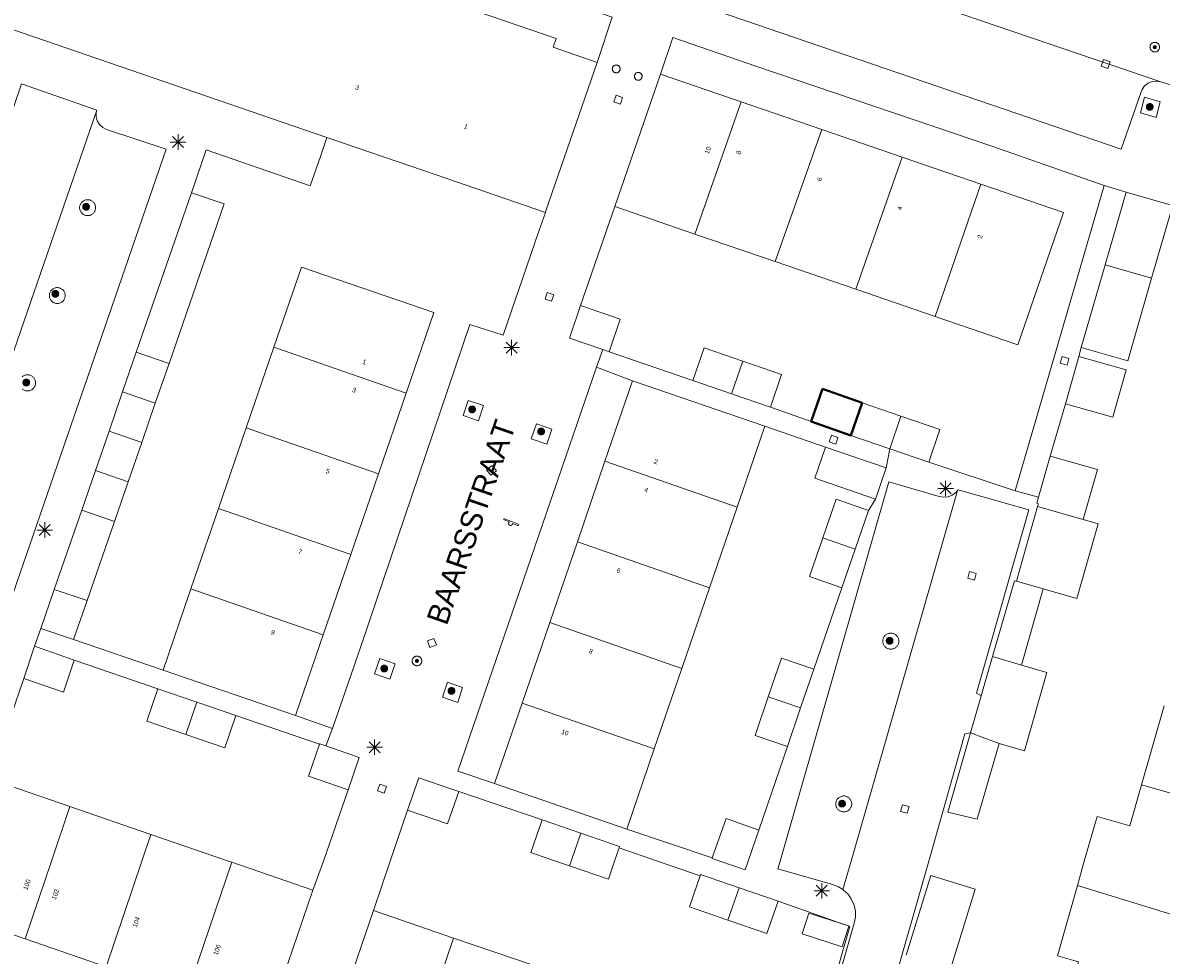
# Model space of a CAD drawing. Header units: metres. Extents: x 135779 to 137489, y 452643 to 455118.
# Tile 34 of 256: x 136392 to 136465, y 452994 to 453054. Entities that reach past the tile are written whole.
import ezdxf
from ezdxf.enums import TextEntityAlignment as Align

# ---------------------------------------------------------------- set-up
doc = ezdxf.new("R2010")
doc.units = ezdxf.units.M
for name, color, linetype, lineweight in [('KTop_GBI_Luifel', 40, 'Continuous', 40), ('KTop_NAR_Huisnummer (t)', 7, 'Continuous', 13), ('KTop_NAR_Huisnummer tijdelijk (t)', 7, 'Continuous', 13), ('KTop_OBW_Overig Plus', 1, 'Continuous', 13), ('KTop_ORL_Weg_Straatnaam (t)', 7, 'Continuous', 13), ('KTop_PAL_Afsluitpaal', 222, 'Continuous', 13), ('KTop_PAL_Lichtmast', 40, 'Continuous', 13), ('KTop_PND_Grondvlaksituatie van BAG-pand [tachy]', 1, 'Continuous', 13), ('KTop_PND_Pandscheiding', 40, 'Continuous', 13), ('KTop_PUT_Inspectie- of rioolput', 15, 'Continuous', 13), ('KTop_PUT_Kolk', 15, 'Continuous', 13), ('KTop_STM_Speelvoorziening', 40, 'Continuous', 13), ('KTop_VGO_Boom', 92, 'Continuous', 13), ('KTop_WGD_Parkeervlak', 251, 'Continuous', 13), ('KTop_WGD_Rijbaan_Lokale weg', 251, 'Continuous', 13), ('KTop_WGD_Voetpad', 251, 'Continuous', 13), ('KTop_WGD_Voetpad_achterpad', 251, 'Continuous', 13)]:
    doc.layers.add(name, color=color, linetype=linetype, lineweight=lineweight)
doc.styles.add('Style-ROVU', font='ROVU.shx')
doc.styles.add('Style-ROVUCURSIEF', font='ROVUCURSIEF.shx')

# ---------------------------------------------------------------- blocks, each defined once
blk = doc.blocks.new('PAL_Lichtmast')
at = {"layer": 'KTop_PAL_Lichtmast'}
for p, q in [((-0.354, -0.354), (0.354, 0.354)), ((0.354, -0.354), (-0.354, 0.354)), ((0, -0.5), (0, 0.5)), ((-0.5, 0), (0.5, 0))]:
    blk.add_line(p, q, dxfattribs=at)
blk = doc.blocks.new('PAL_Afsluitpaal')
at = {"layer": 'KTop_PAL_Afsluitpaal', "flags": 128}
blk.add_lwpolyline([(0.25, 0), (0.249, 0.026), (0.245, 0.052), (0.238, 0.077), (0.228, 0.102), (0.217, 0.125), (0.202, 0.147), (0.186, 0.167), (0.167, 0.186), (0.147, 0.202), (0.125, 0.217), (0.102, 0.228), (0.077, 0.238), (0.052, 0.245), (0.026, 0.249), (0, 0.25), (-0.026, 0.249), (-0.052, 0.245), (-0.077, 0.238), (-0.102, 0.228), (-0.125, 0.217), (-0.147, 0.202), (-0.167, 0.186), (-0.186, 0.167), (-0.202, 0.147), (-0.217, 0.125), (-0.228, 0.102), (-0.238, 0.077), (-0.245, 0.052), (-0.249, 0.026), (-0.25, 0), (-0.249, -0.026), (-0.245, -0.052), (-0.238, -0.077), (-0.228, -0.102), (-0.217, -0.125), (-0.202, -0.147), (-0.186, -0.167), (-0.167, -0.186), (-0.147, -0.202), (-0.125, -0.217), (-0.102, -0.228), (-0.077, -0.238), (-0.052, -0.245), (-0.026, -0.249), (0, -0.25), (0.026, -0.249), (0.052, -0.245), (0.077, -0.238), (0.102, -0.228), (0.125, -0.217), (0.147, -0.202), (0.167, -0.186), (0.186, -0.167), (0.202, -0.147), (0.217, -0.125), (0.228, -0.102), (0.238, -0.077), (0.245, -0.052), (0.249, -0.026), (0.25, 0)], dxfattribs=at)
blk = doc.blocks.new('PUT_Inspectie-_of_rioolput')
at = {"layer": 'KTop_PUT_Inspectie- of rioolput', "flags": 128}
for points in [[(0.31, 0), (0.308, 0.032), (0.303, 0.064), (0.294, 0.095), (0.283, 0.126), (0.268, 0.155), (0.25, 0.182), (0.23, 0.207), (0.207, 0.23), (0.182, 0.25), (0.154, 0.268), (0.126, 0.283), (0.095, 0.294), (0.064, 0.303), (0.032, 0.308), (0, 0.309), (-0.032, 0.308), (-0.064, 0.303), (-0.096, 0.294), (-0.126, 0.283), (-0.155, 0.268), (-0.182, 0.25), (-0.207, 0.23), (-0.23, 0.207), (-0.25, 0.182), (-0.268, 0.154), (-0.283, 0.126), (-0.294, 0.095), (-0.303, 0.064), (-0.308, 0.032), (-0.309, 0), (-0.308, -0.032), (-0.303, -0.064), (-0.294, -0.096), (-0.283, -0.126), (-0.268, -0.155), (-0.25, -0.182), (-0.23, -0.207), (-0.207, -0.23), (-0.182, -0.25), (-0.155, -0.268), (-0.126, -0.283), (-0.096, -0.294), (-0.064, -0.303), (-0.032, -0.308), (0, -0.309), (0.032, -0.308), (0.064, -0.303), (0.095, -0.294), (0.126, -0.283), (0.155, -0.268), (0.182, -0.25), (0.207, -0.23), (0.23, -0.207), (0.25, -0.182), (0.268, -0.155), (0.283, -0.126), (0.294, -0.096), (0.303, -0.064), (0.308, -0.032), (0.31, 0)], [(0.095, 0), (0.094, 0.009), (0.092, 0.019), (0.09, 0.029), (0.086, 0.038), (0.082, 0.047), (0.076, 0.055), (0.07, 0.063), (0.063, 0.07), (0.055, 0.076), (0.047, 0.082), (0.038, 0.086), (0.029, 0.09), (0.019, 0.092), (0.009, 0.094), (0, 0.094), (-0.01, 0.094), (-0.02, 0.092), (-0.029, 0.09), (-0.039, 0.086), (-0.048, 0.082), (-0.056, 0.076), (-0.064, 0.07), (-0.071, 0.063), (-0.077, 0.055), (-0.082, 0.047), (-0.087, 0.038), (-0.09, 0.029), (-0.093, 0.019), (-0.094, 0.009), (-0.095, 0), (-0.094, -0.01), (-0.093, -0.02), (-0.09, -0.029), (-0.087, -0.039), (-0.082, -0.048), (-0.077, -0.056), (-0.071, -0.064), (-0.064, -0.071), (-0.056, -0.077), (-0.047, -0.082), (-0.039, -0.087), (-0.029, -0.09), (-0.02, -0.093), (-0.01, -0.094), (0, -0.095), (0.009, -0.094), (0.019, -0.093), (0.029, -0.09), (0.038, -0.087), (0.047, -0.082), (0.055, -0.077), (0.063, -0.071), (0.07, -0.064), (0.076, -0.056), (0.082, -0.047), (0.086, -0.039), (0.09, -0.029), (0.092, -0.02), (0.094, -0.01), (0.095, 0)], [(0.035, 0), (0.034, 0.003), (0.034, 0.007), (0.033, 0.01), (0.031, 0.014), (0.03, 0.017), (0.028, 0.02), (0.026, 0.023), (0.023, 0.026), (0.02, 0.028), (0.017, 0.03), (0.014, 0.031), (0.01, 0.033), (0.007, 0.034), (0.003, 0.034), (0, 0.034), (-0.004, 0.034), (-0.007, 0.034), (-0.011, 0.033), (-0.014, 0.031), (-0.018, 0.03), (-0.021, 0.028), (-0.023, 0.026), (-0.026, 0.023), (-0.028, 0.02), (-0.03, 0.017), (-0.032, 0.014), (-0.033, 0.01), (-0.034, 0.007), (-0.035, 0.003), (-0.035, 0), (-0.035, -0.004), (-0.034, -0.007), (-0.033, -0.011), (-0.032, -0.014), (-0.03, -0.018), (-0.028, -0.021), (-0.026, -0.023), (-0.023, -0.026), (-0.021, -0.028), (-0.017, -0.03), (-0.014, -0.032), (-0.011, -0.033), (-0.007, -0.034), (-0.004, -0.035), (0, -0.035), (0.003, -0.035), (0.007, -0.034), (0.01, -0.033), (0.014, -0.032), (0.017, -0.03), (0.02, -0.028), (0.023, -0.026), (0.026, -0.023), (0.028, -0.021), (0.03, -0.017), (0.031, -0.014), (0.033, -0.011), (0.034, -0.007), (0.034, -0.004), (0.035, 0)], [(0.01, 0.02), (0.007, 0.02), (0.005, 0.021), (0.003, 0.022), (0.001, 0.022), (-0.001, 0.022), (-0.004, 0.022), (-0.006, 0.021), (-0.008, 0.02), (-0.01, 0.019), (-0.012, 0.018), (-0.014, 0.017), (-0.016, 0.015), (-0.017, 0.013), (-0.019, 0.012), (-0.02, 0.009), (-0.021, 0.007), (-0.022, 0.005), (-0.022, 0.003), (-0.022, 0.001), (-0.022, -0.001), (-0.022, -0.004), (-0.022, -0.006), (-0.021, -0.008), (-0.02, -0.01), (-0.019, -0.012), (-0.017, -0.014), (-0.016, -0.016), (-0.014, -0.017), (-0.012, -0.019), (-0.01, -0.02), (-0.008, -0.021), (-0.006, -0.022), (-0.003, -0.022), (-0.001, -0.022), (0.001, -0.022), (0.003, -0.022), (0.005, -0.022), (0.008, -0.021), (0.01, -0.02), (0.012, -0.019), (0.014, -0.017), (0.015, -0.016), (0.017, -0.014), (0.018, -0.012), (0.02, -0.01), (0.02, -0.008), (0.021, -0.006), (0.022, -0.003), (0.022, -0.001), (0.022, 0.001), (0.022, 0.003), (0.021, 0.005), (0.02, 0.008), (0.019, 0.01), (0.018, 0.012), (0.017, 0.014), (0.015, 0.015), (0.013, 0.017), (0.012, 0.018), (0.01, 0.02)]]:
    blk.add_lwpolyline(points, dxfattribs=at)
blk = doc.blocks.new('PUT_Kolk')
at = {"layer": 'KTop_PUT_Kolk', "flags": 128}
blk.add_lwpolyline([(0.225, -0.225), (0.225, 0.225), (-0.225, 0.225), (-0.225, -0.225), (0.225, -0.225)], dxfattribs=at)
blk = doc.blocks.new('STM_Speelvoorziening')
at = {"layer": 'KTop_STM_Speelvoorziening'}
for p, q in [((-0.456, 0.218), (-0.455, 0.222)), ((-0.456, 0.214), (-0.456, 0.218)), ((-0.456, 0.21), (-0.456, 0.214)), ((-0.455, 0.206), (-0.456, 0.21)), ((-0.455, 0.222), (-0.454, 0.226)), ((-0.454, 0.202), (-0.455, 0.206)), ((-0.454, 0.226), (-0.453, 0.23)), ((-0.453, 0.198), (-0.454, 0.202)), ((-0.453, 0.23), (-0.451, 0.234)), ((-0.451, 0.194), (-0.453, 0.198)), ((-0.451, 0.234), (-0.449, 0.237)), ((-0.449, 0.19), (-0.451, 0.194)), ((-0.449, 0.237), (-0.446, 0.24)), ((-0.446, 0.187), (-0.449, 0.19)), ((-0.446, 0.24), (-0.443, 0.243)), ((-0.443, 0.184), (-0.446, 0.187)), ((-0.443, 0.243), (-0.44, 0.246)), ((-0.44, 0.182), (-0.443, 0.184)), ((-0.44, 0.246), (-0.436, 0.248)), ((-0.436, 0.179), (-0.44, 0.182)), ((-0.436, 0.248), (-0.433, 0.25)), ((-0.433, 0.178), (-0.436, 0.179)), ((-0.433, 0.25), (-0.429, 0.251)), ((-0.109, 0.044), (-0.433, 0.178)), ((-0.429, 0.251), (-0.425, 0.253)), ((-0.425, 0.253), (-0.421, 0.253)), ((-0.421, 0.253), (-0.417, 0.253)), ((-0.417, 0.253), (-0.412, 0.253)), ((-0.412, 0.253), (-0.408, 0.253)), ((-0.408, 0.253), (-0.404, 0.251)), ((-0.404, 0.251), (-0.402, 0.251)), ((-0.402, 0.251), (0.031, 0.072)), ((-0.14, -0.007), (-0.135, 0.006)), ((-0.135, 0.006), (-0.129, 0.018)), ((-0.129, 0.018), (-0.122, 0.029)), ((-0.122, 0.029), (-0.114, 0.04)), ((-0.114, 0.04), (-0.109, 0.044)), ((0.031, 0.072), (0.464, -0.106)), ((-0.146, -0.033), (-0.144, -0.02)), ((-0.146, -0.047), (-0.146, -0.033)), ((-0.146, -0.06), (-0.146, -0.047)), ((-0.144, -0.073), (-0.146, -0.06)), ((-0.144, -0.02), (-0.14, -0.007)), ((-0.14, -0.086), (-0.144, -0.073)), ((-0.135, -0.099), (-0.14, -0.086)), ((-0.129, -0.111), (-0.135, -0.099)), ((-0.122, -0.122), (-0.129, -0.111)), ((-0.114, -0.133), (-0.122, -0.122)), ((-0.104, -0.143), (-0.114, -0.133)), ((-0.093, -0.151), (-0.104, -0.143)), ((-0.082, -0.158), (-0.093, -0.151)), ((-0.07, -0.164), (-0.082, -0.158)), ((-0.057, -0.169), (-0.07, -0.164)), ((-0.044, -0.172), (-0.057, -0.169)), ((-0.031, -0.174), (-0.044, -0.172)), ((-0.017, -0.175), (-0.031, -0.174)), ((-0.004, -0.174), (-0.017, -0.175)), ((0.009, -0.172), (-0.004, -0.174)), ((0.022, -0.169), (0.009, -0.172)), ((0.035, -0.164), (0.022, -0.169)), ((0.047, -0.158), (0.035, -0.164)), ((0.058, -0.151), (0.047, -0.158)), ((0.069, -0.143), (0.058, -0.151)), ((0.078, -0.133), (0.069, -0.143)), ((0.086, -0.122), (0.078, -0.133)), ((0.094, -0.111), (0.086, -0.122)), ((0.1, -0.099), (0.094, -0.111)), ((0.105, -0.086), (0.1, -0.099)), ((0.108, -0.073), (0.105, -0.086)), ((0.11, -0.06), (0.108, -0.073)), ((0.112, -0.046), (0.11, -0.06)), ((0.434, -0.179), (0.112, -0.046)), ((0.439, -0.18), (0.434, -0.179)), ((0.443, -0.181), (0.439, -0.18)), ((0.447, -0.181), (0.443, -0.181)), ((0.451, -0.181), (0.447, -0.181)), ((0.455, -0.18), (0.451, -0.181)), ((0.459, -0.179), (0.455, -0.18)), ((0.463, -0.178), (0.459, -0.179)), ((0.467, -0.176), (0.463, -0.178)), ((0.464, -0.106), (0.467, -0.107)), ((0.467, -0.107), (0.47, -0.11)), ((0.47, -0.174), (0.467, -0.176)), ((0.47, -0.11), (0.474, -0.112)), ((0.474, -0.171), (0.47, -0.174)), ((0.474, -0.112), (0.477, -0.115)), ((0.477, -0.168), (0.474, -0.171)), ((0.477, -0.115), (0.479, -0.118)), ((0.479, -0.165), (0.477, -0.168)), ((0.479, -0.118), (0.481, -0.122)), ((0.481, -0.161), (0.479, -0.165)), ((0.481, -0.122), (0.483, -0.125)), ((0.483, -0.158), (0.481, -0.161)), ((0.483, -0.125), (0.485, -0.129)), ((0.485, -0.154), (0.483, -0.158)), ((0.485, -0.129), (0.486, -0.133)), ((0.486, -0.15), (0.485, -0.154)), ((0.486, -0.133), (0.486, -0.138)), ((0.486, -0.138), (0.487, -0.142)), ((0.487, -0.142), (0.486, -0.146)), ((0.486, -0.146), (0.486, -0.15))]:
    blk.add_line(p, q, dxfattribs=at)
blk = doc.blocks.new('VGO_Boom')
at = {"layer": 'KTop_VGO_Boom', "flags": 128}
for points in [[(0.215, 0), (0.214, 0.022), (0.21, 0.045), (0.204, 0.066), (0.196, 0.087), (0.186, 0.108), (0.174, 0.126), (0.16, 0.144), (0.144, 0.16), (0.126, 0.174), (0.107, 0.186), (0.087, 0.196), (0.066, 0.204), (0.045, 0.21), (0.022, 0.214), (-0.001, 0.215), (-0.023, 0.214), (-0.045, 0.21), (-0.067, 0.204), (-0.088, 0.196), (-0.108, 0.186), (-0.127, 0.174), (-0.144, 0.16), (-0.16, 0.144), (-0.174, 0.126), (-0.187, 0.107), (-0.197, 0.087), (-0.205, 0.066), (-0.211, 0.045), (-0.214, 0.022), (-0.215, -0.001), (-0.214, -0.023), (-0.211, -0.045), (-0.205, -0.067), (-0.197, -0.088), (-0.187, -0.108), (-0.174, -0.127), (-0.16, -0.144), (-0.144, -0.16), (-0.127, -0.174), (-0.108, -0.187), (-0.088, -0.197), (-0.067, -0.205), (-0.045, -0.211), (-0.023, -0.214), (0, -0.215), (0.022, -0.214), (0.045, -0.211), (0.066, -0.205), (0.087, -0.197), (0.108, -0.187), (0.126, -0.174), (0.144, -0.16), (0.16, -0.144), (0.174, -0.127), (0.186, -0.108), (0.196, -0.088), (0.204, -0.067), (0.21, -0.045), (0.214, -0.023), (0.215, -0.001)], [(0.155, 0), (0.154, 0.016), (0.152, 0.032), (0.147, 0.048), (0.142, 0.063), (0.134, 0.078), (0.125, 0.091), (0.115, 0.104), (0.104, 0.115), (0.091, 0.125), (0.077, 0.134), (0.063, 0.142), (0.048, 0.147), (0.032, 0.152), (0.016, 0.154), (-0.001, 0.155), (-0.017, 0.154), (-0.033, 0.152), (-0.048, 0.147), (-0.064, 0.142), (-0.078, 0.134), (-0.092, 0.125), (-0.104, 0.115), (-0.116, 0.104), (-0.126, 0.091), (-0.135, 0.077), (-0.142, 0.063), (-0.148, 0.048), (-0.152, 0.032), (-0.155, 0.016), (-0.155, -0.001), (-0.155, -0.017), (-0.152, -0.033), (-0.148, -0.048), (-0.142, -0.064), (-0.135, -0.078), (-0.126, -0.092), (-0.116, -0.104), (-0.104, -0.116), (-0.092, -0.126), (-0.078, -0.135), (-0.064, -0.142), (-0.048, -0.148), (-0.033, -0.152), (-0.017, -0.155), (0, -0.155), (0.016, -0.155), (0.032, -0.152), (0.048, -0.148), (0.063, -0.142), (0.078, -0.135), (0.091, -0.126), (0.104, -0.116), (0.115, -0.104), (0.125, -0.092), (0.134, -0.078), (0.142, -0.064), (0.147, -0.048), (0.152, -0.033), (0.154, -0.017), (0.155, -0.001)], [(0.095, 0), (0.094, 0.01), (0.093, 0.02), (0.09, 0.029), (0.087, 0.039), (0.082, 0.048), (0.077, 0.056), (0.071, 0.064), (0.064, 0.071), (0.056, 0.077), (0.047, 0.082), (0.039, 0.087), (0.029, 0.09), (0.02, 0.093), (0.01, 0.094), (-0.001, 0.095), (-0.01, 0.094), (-0.02, 0.093), (-0.03, 0.09), (-0.039, 0.087), (-0.048, 0.082), (-0.056, 0.077), (-0.064, 0.071), (-0.071, 0.064), (-0.077, 0.056), (-0.083, 0.047), (-0.087, 0.039), (-0.091, 0.029), (-0.093, 0.02), (-0.095, 0.01), (-0.095, -0.001), (-0.095, -0.01), (-0.093, -0.02), (-0.091, -0.03), (-0.087, -0.039), (-0.083, -0.048), (-0.077, -0.056), (-0.071, -0.064), (-0.064, -0.071), (-0.056, -0.077), (-0.048, -0.083), (-0.039, -0.087), (-0.03, -0.091), (-0.02, -0.093), (-0.01, -0.095), (0, -0.095), (0.01, -0.095), (0.02, -0.093), (0.029, -0.091), (0.039, -0.087), (0.048, -0.083), (0.056, -0.077), (0.064, -0.071), (0.071, -0.064), (0.077, -0.056), (0.082, -0.048), (0.087, -0.039), (0.09, -0.03), (0.093, -0.02), (0.094, -0.01), (0.095, -0.001)], [(0.035, 0), (0.035, 0.004), (0.034, 0.007), (0.033, 0.011), (0.032, 0.014), (0.03, 0.018), (0.028, 0.021), (0.026, 0.023), (0.023, 0.026), (0.021, 0.028), (0.017, 0.03), (0.014, 0.032), (0.011, 0.033), (0.007, 0.034), (0.004, 0.035), (-0.001, 0.035), (-0.004, 0.035), (-0.008, 0.034), (-0.011, 0.033), (-0.015, 0.032), (-0.018, 0.03), (-0.021, 0.028), (-0.024, 0.026), (-0.027, 0.023), (-0.029, 0.021), (-0.031, 0.017), (-0.032, 0.014), (-0.034, 0.011), (-0.035, 0.007), (-0.035, 0.004), (-0.035, -0.001), (-0.035, -0.004), (-0.035, -0.008), (-0.034, -0.011), (-0.032, -0.015), (-0.031, -0.018), (-0.029, -0.021), (-0.027, -0.024), (-0.024, -0.027), (-0.021, -0.029), (-0.018, -0.031), (-0.015, -0.032), (-0.011, -0.034), (-0.008, -0.035), (-0.004, -0.035), (0, -0.035), (0.004, -0.035), (0.007, -0.035), (0.011, -0.034), (0.014, -0.032), (0.018, -0.031), (0.021, -0.029), (0.023, -0.027), (0.026, -0.024), (0.028, -0.021), (0.03, -0.018), (0.032, -0.015), (0.033, -0.011), (0.034, -0.008), (0.035, -0.004), (0.035, 0)]]:
    blk.add_lwpolyline(points, dxfattribs=at)

msp = doc.modelspace()

# ---------------------------------------------------------------- linework, layer by layer
at = {"layer": 'KTop_GBI_Luifel', "flags": 128}
msp.add_lwpolyline([(136443.418, 453030.435), (136442.681, 453028.34), (136445.251, 453027.436), (136445.971, 453029.551), (136443.418, 453030.435)], dxfattribs=at)
at = {"layer": 'KTop_OBW_Overig Plus', "flags": 128}
for points in [[(136461.64, 453038.442), (136460.098, 453033.102)], [(136460.098, 453033.102), (136463.086, 453032.239), (136464.628, 453037.579)], [(136459.071, 453029.471), (136462.122, 453028.611), (136462.982, 453031.661), (136459.931, 453032.521)], [(136459.931, 453032.521), (136459.071, 453029.471)], [(136443.619, 453026.694), (136442.924, 453024.678), (136446.831, 453023.329)], [(136447.517, 453025.35), (136443.619, 453026.694)], [(136446.831, 453023.329), (136447.517, 453025.35)], [(136444.907, 452995.887), (136442.537, 452996.652), (136442.103, 452995.308), (136444.68, 452994.476), (136445.108, 452995.806)], [(136445.108, 452995.806), (136445.113, 452995.82), (136444.907, 452995.887)]]:
    msp.add_lwpolyline(points, dxfattribs=at)
at = {"layer": 'KTop_PND_Grondvlaksituatie van BAG-pand [tachy]', "flags": 128}
for points in [[(136428.891, 453051.491), (136426.061, 453052.461), (136426.251, 453053.021), (136422.109, 453054.441), (136419.404, 453055.368), (136417.821, 453055.911), (136417.621, 453055.341), (136415.109, 453056.201), (136415.021, 453056.231)], [(136381.266, 453037.276), (136383.551, 453043.931), (136384.821, 453043.491), (136384.981, 453043.971), (136387.021, 453043.281), (136387.731, 453045.351), (136385.691, 453046.051), (136387.261, 453050.661), (136386.001, 453051.091), (136386.565, 453052.729), (136387.342, 453054.95), (136391.843, 453053.401), (136411.477, 453046.656)], [(136425.564, 453041.82), (136425.596, 453041.923), (136428.891, 453051.491)], [(136432.981, 453050.721), (136430.041, 453042.191)], [(136438.173, 453048.941), (136432.981, 453050.721)], [(136443.365, 453047.161), (136438.173, 453048.941)], [(136448.557, 453045.381), (136443.365, 453047.161)], [(136411.477, 453046.656), (136411.729, 453046.569), (136418.528, 453044.235), (136425.564, 453041.82)], [(136453.611, 453043.648), (136448.557, 453045.381)], [(136450.68, 453035.111), (136456.011, 453033.281), (136458.941, 453041.821), (136453.611, 453043.648)], [(136402.741, 453043.091), (136399.193, 453032.816)], [(136401.303, 453032.086), (136404.851, 453042.361), (136402.741, 453043.091)], [(136462.991, 453043.121), (136461.64, 453038.442)], [(136465.979, 453042.258), (136462.991, 453043.121)], [(136430.041, 453042.191), (136435.185, 453040.426)], [(136464.628, 453037.579), (136465.927, 453042.079)], [(136435.185, 453040.426), (136440.377, 453038.645)], [(136416.589, 453030.165), (136418.371, 453035.361), (136409.831, 453038.291), (136408.061, 453033.13)], [(136440.377, 453038.645), (136445.568, 453036.864)], [(136461.64, 453038.442), (136464.628, 453037.579)], [(136445.568, 453036.864), (136450.68, 453035.111)], [(136427.831, 453035.811), (136427.111, 453033.711), (136429.257, 453032.97)], [(136429.661, 453032.831), (136430.381, 453034.931), (136427.831, 453035.811)], [(136408.061, 453033.13), (136406.279, 453027.934)], [(136438.281, 453032.221), (136435.781, 453033.081), (136435.051, 453030.981)], [(136399.193, 453032.816), (136398.309, 453030.255)], [(136429.257, 453032.97), (136429.661, 453032.831)], [(136400.419, 453029.525), (136401.303, 453032.086)], [(136440.061, 453029.261), (136440.781, 453031.361), (136438.281, 453032.221)], [(136431.176, 453030.966), (136429.399, 453025.783)], [(136439.711, 453028.041), (136431.176, 453030.966)], [(136435.051, 453030.981), (136437.558, 453030.12)], [(136398.309, 453030.255), (136397.434, 453027.721)], [(136414.807, 453024.969), (136416.589, 453030.165)], [(136437.558, 453030.12), (136440.061, 453029.261)], [(136399.544, 453026.992), (136400.419, 453029.525)], [(136448.476, 453028.691), (136445.971, 453029.551), (136445.251, 453027.436)], [(136450.261, 453025.721), (136450.981, 453027.831), (136448.476, 453028.691)], [(136406.279, 453027.934), (136404.497, 453022.738)], [(136437.921, 453022.82), (136439.711, 453028.041)], [(136397.434, 453027.721), (136396.556, 453025.178)], [(136445.251, 453027.436), (136447.752, 453026.58)], [(136398.666, 453024.449), (136399.544, 453026.992)], [(136447.752, 453026.58), (136450.261, 453025.721)], [(136429.399, 453025.783), (136427.617, 453020.585)], [(136458.091, 453026.111), (136457.335, 453023.47)], [(136460.215, 453022.012), (136461.139, 453025.239), (136458.091, 453026.111)], [(136396.556, 453025.178), (136395.675, 453022.626)], [(136413.025, 453019.773), (136414.807, 453024.969)], [(136397.784, 453021.896), (136398.666, 453024.449)], [(136436.139, 453017.622), (136437.921, 453022.82)], [(136446.391, 453022.611), (136444.301, 453023.331), (136444.133, 453022.845), (136443.441, 453020.836)], [(136457.282, 453022.856), (136455.911, 453018.041)], [(136457.335, 453023.47), (136457.221, 453023.071), (136457.334, 453023.039), (136457.282, 453022.856)], [(136395.675, 453022.626), (136393.909, 453017.514)], [(136404.497, 453022.738), (136402.715, 453017.542)], [(136445.528, 453020.117), (136446.391, 453022.611)], [(136396.021, 453016.79), (136397.784, 453021.896)], [(136457.645, 453017.545), (136459.8, 453016.93), (136461.176, 453021.737), (136460.215, 453022.012)], [(136427.617, 453020.585), (136425.835, 453015.387)], [(136443.441, 453020.836), (136442.581, 453018.341), (136444.665, 453017.623)], [(136444.665, 453017.623), (136445.528, 453020.117)], [(136411.243, 453014.577), (136413.025, 453019.773)], [(136434.357, 453012.424), (136436.139, 453017.622)], [(136455.911, 453018.041), (136455.787, 453018.076), (136454.381, 453013.194)], [(136393.909, 453017.514), (136393.041, 453015.001)], [(136402.715, 453017.542), (136400.921, 453012.311)], [(136456.237, 453012.624), (136457.645, 453017.545)], [(136395.153, 453014.277), (136396.021, 453016.79)], [(136393.041, 453015.001), (136395.153, 453014.277)], [(136425.835, 453015.387), (136424.053, 453010.189)], [(136409.461, 453009.381), (136411.243, 453014.577)], [(136392.641, 453013.851), (136391.941, 453011.761)], [(136395.185, 453012.953), (136392.641, 453013.851)], [(136391.941, 453011.761), (136394.491, 453010.881), (136395.185, 453012.953)], [(136442.861, 453012.381), (136440.771, 453013.091), (136439.921, 453010.596)], [(136454.381, 453013.194), (136453.651, 453010.661)], [(136454.795, 453007.586), (136456.439, 453007.116), (136457.88, 453012.154), (136456.237, 453012.624)], [(136400.921, 453012.311), (136409.461, 453009.381)], [(136432.575, 453007.226), (136434.357, 453012.424)], [(136442.01, 453009.884), (136442.861, 453012.381)], [(136400.591, 453011.108), (136399.881, 453009.021), (136402.386, 453008.161)], [(136403.102, 453010.248), (136400.591, 453011.108)], [(136439.921, 453010.596), (136439.071, 453008.101), (136441.161, 453007.391)], [(136453.651, 453010.661), (136452.96, 453008.261)], [(136405.61, 453009.389), (136403.102, 453010.248)], [(136424.053, 453010.189), (136422.271, 453004.991)], [(136441.161, 453007.391), (136442.01, 453009.884)], [(136465.428, 453010), (136463.982, 453004.921)], [(136402.386, 453008.161), (136404.891, 453007.301), (136405.61, 453009.389)], [(136452.96, 453008.261), (136451.491, 453003.161), (136453.395, 453002.692), (136454.795, 453007.586)], [(136411.001, 453007.541), (136410.301, 453005.481), (136412.851, 453004.601)], [(136411.408, 453007.424), (136411.011, 453007.561), (136411.001, 453007.541)], [(136412.851, 453004.601), (136413.561, 453006.681), (136411.408, 453007.424)], [(136430.801, 453002.051), (136432.575, 453007.226)], [(136394.914, 453003.509), (136389.721, 453005.291)], [(136419.97, 453004.488), (136419.474, 453004.657), (136417.411, 453005.361), (136416.681, 453003.281)], [(136416.681, 453003.281), (136419.241, 453002.411), (136419.97, 453004.488)], [(136422.271, 453004.991), (136430.801, 453002.051)], [(136463.982, 453004.921), (136463.228, 453002.274), (136461.112, 453002.877), (136460.292, 453000), (136459.842, 452998.422)], [(136400.129, 453001.719), (136394.914, 453003.509)], [(136425.341, 453002.651), (136424.611, 453000.551), (136426.216, 453000), (136427.111, 452999.693)], [(136427.836, 453001.791), (136425.341, 453002.651)], [(136439.321, 453002.001), (136437.201, 453002.741), (136436.31, 453000.198)], [(136405.344, 452999.929), (136405.137, 453000), (136400.129, 453001.719)], [(136430.314, 453000.853), (136430.331, 453000.931), (136427.836, 453001.791)], [(136436.31, 453000.198), (136436.301, 453000.171), (136436.791, 453000), (136438.43, 452999.428), (136438.628, 453000), (136439.321, 453002.001)], [(136427.111, 452999.693), (136429.621, 452998.831), (136430.022, 453000), (136430.314, 453000.853)], [(136410.581, 452998.131), (136405.344, 452999.929)], [(136435.535, 452999.056), (136434.841, 452997.041), (136437.32, 452996.186)], [(136438.036, 452998.278), (136435.561, 452999.131), (136435.535, 452999.056)], [(136451.65, 452992.975), (136453.25, 452998.195), (136450.391, 452999.071), (136448.813, 452993.923)], [(136407.665, 452989.613), (136410.581, 452998.131)], [(136440.551, 452997.411), (136438.036, 452998.278)], [(136459.842, 452998.422), (136458.552, 452993.893), (136459.916, 452993.5), (136459.08, 452990.572)], [(136437.32, 452996.186), (136439.831, 452995.321), (136440.551, 452997.411)], [(136386.88, 452996.747), (136392.026, 452994.981)], [(136414.481, 452996.811), (136411.561, 452988.291), (136411.594, 452988.28)], [(136419.643, 452995.039), (136414.481, 452996.811)], [(136392.026, 452994.981), (136397.241, 452993.191)], [(136424.838, 452993.26), (136419.643, 452995.039)]]:
    msp.add_lwpolyline(points, dxfattribs=at)
at = {"layer": 'KTop_PND_Pandscheiding', "flags": 128}
for points in [[(136438.173, 453048.941), (136435.185, 453040.426)], [(136443.365, 453047.161), (136440.377, 453038.645)], [(136445.568, 453036.864), (136448.557, 453045.381)], [(136453.611, 453043.648), (136450.68, 453035.111)], [(136408.061, 453033.13), (136416.589, 453030.165)], [(136399.193, 453032.816), (136401.303, 453032.086)], [(136438.281, 453032.221), (136437.558, 453030.12)], [(136400.419, 453029.525), (136398.309, 453030.255)], [(136447.752, 453026.58), (136448.476, 453028.691)], [(136414.807, 453024.969), (136406.279, 453027.934)], [(136397.434, 453027.721), (136399.544, 453026.992)], [(136429.399, 453025.783), (136437.921, 453022.82)], [(136398.666, 453024.449), (136396.556, 453025.178)], [(136457.282, 453022.856), (136460.215, 453022.012)], [(136395.675, 453022.626), (136397.784, 453021.896)], [(136413.025, 453019.773), (136404.497, 453022.738)], [(136436.139, 453017.622), (136427.617, 453020.585)], [(136445.528, 453020.117), (136443.441, 453020.836)], [(136457.645, 453017.545), (136455.911, 453018.041)], [(136393.909, 453017.514), (136396.021, 453016.79)], [(136402.715, 453017.542), (136411.243, 453014.577)], [(136425.835, 453015.387), (136434.357, 453012.424)], [(136456.237, 453012.624), (136454.381, 453013.194)], [(136439.921, 453010.596), (136442.01, 453009.884)], [(136402.386, 453008.161), (136403.102, 453010.248)], [(136432.575, 453007.226), (136424.053, 453010.189)], [(136452.96, 453008.261), (136454.795, 453007.586)], [(136463.982, 453004.921), (136472.329, 453002.528)], [(136392.026, 452994.981), (136393.726, 453000), (136394.914, 453003.509)], [(136400.129, 453001.719), (136399.547, 453000), (136397.241, 452993.191)], [(136427.111, 452999.693), (136427.22, 453000), (136427.836, 453001.791)], [(136405.344, 452999.929), (136402.456, 452991.401)], [(136437.32, 452996.186), (136438.036, 452998.278)], [(136469.572, 452995.431), (136459.842, 452998.422)], [(136419.643, 452995.039), (136416.755, 452986.511)]]:
    msp.add_lwpolyline(points, dxfattribs=at)
at = {"layer": 'KTop_WGD_Parkeervlak', "flags": 128}
for points in [[(136396.231, 453042.608), (136396.188, 453042.622), (136396.144, 453042.632), (136396.099, 453042.637), (136396.055, 453042.639), (136396.01, 453042.637), (136395.965, 453042.632), (136395.921, 453042.622), (136395.879, 453042.608), (136395.837, 453042.591), (136395.797, 453042.57), (136395.759, 453042.546), (136395.724, 453042.519), (136395.691, 453042.489), (136395.66, 453042.456), (136395.633, 453042.42), (136395.609, 453042.382), (136395.588, 453042.342), (136395.571, 453042.301), (136395.557, 453042.258), (136395.548, 453042.214), (136395.542, 453042.169), (136395.54, 453042.125), (136395.542, 453042.08), (136395.548, 453042.035), (136395.557, 453041.991), (136395.571, 453041.949), (136395.588, 453041.907), (136395.609, 453041.867), (136395.633, 453041.829), (136395.66, 453041.794), (136395.691, 453041.761), (136395.724, 453041.73), (136395.759, 453041.703), (136395.797, 453041.679), (136395.837, 453041.658), (136395.879, 453041.641), (136395.921, 453041.627), (136395.965, 453041.618), (136396.01, 453041.612), (136396.055, 453041.61), (136396.099, 453041.612), (136396.144, 453041.618), (136396.188, 453041.627), (136396.231, 453041.641), (136396.272, 453041.658), (136396.312, 453041.679), (136396.35, 453041.703), (136396.386, 453041.73), (136396.419, 453041.761), (136396.449, 453041.794), (136396.476, 453041.829), (136396.5, 453041.867), (136396.521, 453041.907), (136396.538, 453041.949), (136396.552, 453041.991), (136396.562, 453042.035), (136396.567, 453042.08), (136396.569, 453042.125), (136396.567, 453042.169), (136396.562, 453042.214), (136396.552, 453042.258), (136396.538, 453042.301), (136396.521, 453042.342), (136396.5, 453042.382), (136396.476, 453042.42), (136396.449, 453042.456), (136396.419, 453042.489), (136396.386, 453042.519), (136396.35, 453042.546), (136396.312, 453042.57), (136396.272, 453042.591), (136396.231, 453042.608)], [(136394.146, 453036.968), (136394.101, 453036.97), (136394.057, 453036.968), (136394.013, 453036.962), (136393.969, 453036.953), (136393.927, 453036.939), (136393.886, 453036.922), (136393.846, 453036.902), (136393.809, 453036.878), (136393.773, 453036.85), (136393.74, 453036.82), (136393.71, 453036.788), (136393.683, 453036.752), (136393.659, 453036.715), (136393.639, 453036.675), (136393.622, 453036.634), (136393.608, 453036.591), (136393.599, 453036.548), (136393.593, 453036.504), (136393.591, 453036.459), (136393.593, 453036.415), (136393.599, 453036.371), (136393.608, 453036.327), (136393.622, 453036.285), (136393.639, 453036.244), (136393.659, 453036.204), (136393.683, 453036.166), (136393.71, 453036.131), (136393.74, 453036.098), (136393.773, 453036.068), (136393.809, 453036.041), (136393.846, 453036.017), (136393.886, 453035.997), (136393.927, 453035.979), (136393.969, 453035.966), (136394.013, 453035.956), (136394.057, 453035.951), (136394.101, 453035.949), (136394.146, 453035.951), (136394.19, 453035.956), (136394.234, 453035.966), (136394.276, 453035.979), (136394.317, 453035.997), (136394.357, 453036.017), (136394.394, 453036.041), (136394.43, 453036.068), (136394.463, 453036.098), (136394.493, 453036.131), (136394.52, 453036.166), (136394.544, 453036.204), (136394.564, 453036.244), (136394.581, 453036.285), (136394.595, 453036.327), (136394.604, 453036.371), (136394.61, 453036.415), (136394.612, 453036.459), (136394.61, 453036.504), (136394.604, 453036.548), (136394.595, 453036.591), (136394.581, 453036.634), (136394.564, 453036.675), (136394.544, 453036.715), (136394.52, 453036.752), (136394.493, 453036.788), (136394.463, 453036.82), (136394.43, 453036.85), (136394.394, 453036.878), (136394.357, 453036.902), (136394.317, 453036.922), (136394.276, 453036.939), (136394.234, 453036.953), (136394.19, 453036.962), (136394.146, 453036.968)], [(136392.604, 453031.124), (136392.576, 453031.16), (136392.545, 453031.194), (136392.512, 453031.224), (136392.476, 453031.252), (136392.437, 453031.276), (136392.397, 453031.297), (136392.355, 453031.315), (136392.312, 453031.328), (136392.268, 453031.338), (136392.223, 453031.344), (136392.177, 453031.346), (136392.132, 453031.344), (136392.087, 453031.338), (136392.043, 453031.328), (136391.999, 453031.315), (136391.957, 453031.297), (136391.917, 453031.276), (136391.879, 453031.252), (136391.843, 453031.224)], [(136391.843, 453030.427), (136391.879, 453030.4), (136391.917, 453030.375), (136391.957, 453030.354), (136391.999, 453030.337), (136392.043, 453030.323), (136392.087, 453030.313), (136392.132, 453030.308), (136392.177, 453030.306), (136392.223, 453030.308), (136392.268, 453030.313), (136392.312, 453030.323), (136392.355, 453030.337), (136392.397, 453030.354), (136392.437, 453030.375), (136392.476, 453030.4), (136392.512, 453030.427), (136392.545, 453030.458), (136392.576, 453030.491), (136392.604, 453030.527), (136392.628, 453030.566), (136392.649, 453030.606), (136392.666, 453030.648), (136392.68, 453030.691), (136392.69, 453030.736), (136392.696, 453030.781), (136392.698, 453030.826), (136392.696, 453030.871), (136392.69, 453030.916), (136392.68, 453030.961), (136392.666, 453031.004), (136392.649, 453031.046), (136392.628, 453031.086), (136392.604, 453031.124)], [(136447.73, 453013.67), (136447.775, 453013.664), (136447.82, 453013.663), (136447.865, 453013.664), (136447.91, 453013.67), (136447.954, 453013.68), (136447.997, 453013.694), (136448.039, 453013.711), (136448.079, 453013.732), (136448.117, 453013.756), (136448.153, 453013.783), (136448.186, 453013.814), (136448.216, 453013.847), (136448.244, 453013.883), (136448.268, 453013.921), (136448.289, 453013.961), (136448.306, 453014.003), (136448.32, 453014.046), (136448.329, 453014.09), (136448.335, 453014.135), (136448.337, 453014.18), (136448.335, 453014.225), (136448.329, 453014.269), (136448.32, 453014.313), (136448.306, 453014.356), (136448.289, 453014.398), (136448.268, 453014.438), (136448.244, 453014.476), (136448.216, 453014.512), (136448.186, 453014.545), (136448.153, 453014.576), (136448.117, 453014.603), (136448.079, 453014.627), (136448.039, 453014.648), (136447.997, 453014.665), (136447.954, 453014.679), (136447.91, 453014.689), (136447.865, 453014.695), (136447.82, 453014.697), (136447.775, 453014.695), (136447.73, 453014.689), (136447.686, 453014.679), (136447.643, 453014.665), (136447.602, 453014.648), (136447.562, 453014.627), (136447.524, 453014.603), (136447.488, 453014.576), (136447.455, 453014.545), (136447.424, 453014.512), (136447.397, 453014.476), (136447.372, 453014.438), (136447.352, 453014.398), (136447.334, 453014.356), (136447.321, 453014.313), (136447.311, 453014.269), (136447.305, 453014.225), (136447.303, 453014.18), (136447.305, 453014.135), (136447.311, 453014.09), (136447.321, 453014.046), (136447.334, 453014.003), (136447.352, 453013.961), (136447.372, 453013.921), (136447.397, 453013.883), (136447.424, 453013.847), (136447.455, 453013.814), (136447.488, 453013.783), (136447.524, 453013.756), (136447.562, 453013.732), (136447.602, 453013.711), (136447.643, 453013.694), (136447.686, 453013.68), (136447.73, 453013.67)], [(136444.654, 453003.186), (136444.698, 453003.176), (136444.742, 453003.17), (136444.787, 453003.168), (136444.832, 453003.17), (136444.876, 453003.176), (136444.92, 453003.186), (136444.963, 453003.199), (136445.004, 453003.216), (136445.044, 453003.237), (136445.082, 453003.261), (136445.118, 453003.288), (136445.151, 453003.319), (136445.181, 453003.352), (136445.208, 453003.387), (136445.232, 453003.425), (136445.253, 453003.465), (136445.27, 453003.507), (136445.284, 453003.549), (136445.294, 453003.593), (136445.299, 453003.638), (136445.301, 453003.682), (136445.299, 453003.727), (136445.294, 453003.772), (136445.284, 453003.816), (136445.27, 453003.858), (136445.253, 453003.9), (136445.232, 453003.94), (136445.208, 453003.978), (136445.181, 453004.013), (136445.151, 453004.046), (136445.118, 453004.077), (136445.082, 453004.104), (136445.044, 453004.128), (136445.004, 453004.149), (136444.963, 453004.166), (136444.92, 453004.179), (136444.876, 453004.189), (136444.832, 453004.195), (136444.787, 453004.197), (136444.742, 453004.195), (136444.698, 453004.189), (136444.654, 453004.179), (136444.611, 453004.166), (136444.569, 453004.149), (136444.53, 453004.128), (136444.492, 453004.104), (136444.456, 453004.077), (136444.423, 453004.046), (136444.393, 453004.013), (136444.365, 453003.978), (136444.341, 453003.94), (136444.321, 453003.9), (136444.303, 453003.858), (136444.29, 453003.816), (136444.28, 453003.772), (136444.274, 453003.727), (136444.272, 453003.682), (136444.274, 453003.638), (136444.28, 453003.593), (136444.29, 453003.549), (136444.303, 453003.507), (136444.321, 453003.465), (136444.341, 453003.425), (136444.365, 453003.387), (136444.393, 453003.352), (136444.423, 453003.319), (136444.456, 453003.288), (136444.492, 453003.261), (136444.53, 453003.237), (136444.569, 453003.216), (136444.611, 453003.199), (136444.654, 453003.186)]]:
    msp.add_lwpolyline(points, dxfattribs=at)
at = {"layer": 'KTop_WGD_Rijbaan_Lokale weg', "flags": 128}
for points in [[(136465.231, 453050.241), (136435.591, 453060.331)], [(136396.641, 453048.411), (136391.791, 453050.111), (136388.241, 453039.692)], [(136465.231, 453050.241), (136468.672, 453049.202), (136470.537, 453048.639)], [(136396.641, 453048.411), (136379.946, 453000), (136379.291, 452998.101)], [(136444.738, 452998.162), (136445.265, 453000), (136452.124, 453023.9)], [(136453.651, 453010.661), (136453.351, 453010.821), (136456.721, 453022.641), (136452.151, 453023.941), (136452.124, 453023.9)], [(136442.782, 452973.78), (136450.262, 453000), (136452.601, 453008.201), (136452.96, 453008.261)], [(136444.738, 452998.162), (136444.778, 452998.132), (136445.067, 452997.858), (136445.294, 452997.532), (136445.453, 452997.167), (136445.535, 452996.779), (136445.538, 452996.381), (136445.461, 452995.991), (136439.411, 452974.841), (136438.131, 452972.541), (136437.981, 452972.581), (136437.791, 452972.121), (136437.754, 452972.132), (136437.718, 452972.145)]]:
    msp.add_lwpolyline(points, dxfattribs=at)
at = {"layer": 'KTop_WGD_Voetpad', "flags": 128}
for points in [[(136435.591, 453060.331), (136435.741, 453060.264), (136435.97, 453060.092), (136436.144, 453059.864), (136436.248, 453059.598), (136436.274, 453059.312), (136436.221, 453059.031), (136434.961, 453055.381), (136462.671, 453045.901), (136463.951, 453049.591), (136464.014, 453049.741), (136464.18, 453049.973), (136464.403, 453050.15), (136464.667, 453050.258), (136464.95, 453050.289), (136465.231, 453050.241)], [(136415.021, 453056.231), (136415.542, 453057.752), (136416.041, 453059.211), (136429.861, 453054.401), (136428.891, 453051.491)], [(136432.981, 453050.721), (136433.761, 453053.091), (136439.121, 453051.251), (136454.401, 453046.061), (136461.561, 453043.551)], [(136464.931, 453047.941), (136465.181, 453048.951), (136464.171, 453049.251), (136463.921, 453048.241), (136464.931, 453047.941)], [(136379.291, 452998.101), (136379.369, 452998.277), (136379.539, 452998.499), (136379.766, 452998.663), (136380.029, 452998.758), (136380.308, 452998.774), (136380.581, 452998.711), (136384.391, 452997.411), (136385.284, 453000), (136401.111, 453045.891), (136397.281, 453047.171), (136397.029, 453047.292), (136396.821, 453047.48), (136396.675, 453047.718), (136396.601, 453047.988), (136396.606, 453048.268), (136396.641, 453048.411)], [(136402.741, 453043.091), (136403.691, 453045.851), (136410.406, 453043.542), (136411.054, 453045.428), (136411.477, 453046.656)], [(136462.991, 453043.121), (136461.561, 453043.551)], [(136427.831, 453035.811), (136430.041, 453042.191)], [(136425.564, 453041.82), (136425.145, 453040.601), (136422.841, 453033.901), (136420.687, 453034.6), (136413.681, 453013.891), (136411.831, 453008.551)], [(136429.257, 453032.97), (136428.851, 453031.851)], [(136422.271, 453004.991), (136419.911, 453005.791), (136428.851, 453031.851)], [(136421.251, 453028.391), (136421.571, 453029.361), (136420.571, 453029.701), (136420.251, 453028.731), (136421.251, 453028.391)], [(136424.641, 453027.211), (136425.641, 453026.871), (136425.981, 453027.841), (136424.981, 453028.181), (136424.641, 453027.211)], [(136447.517, 453025.35), (136447.752, 453026.58)], [(136455.831, 453023.861), (136450.261, 453025.721)], [(136452.124, 453023.9), (136452.005, 453023.757), (136451.776, 453023.585), (136451.508, 453023.482), (136451.222, 453023.457), (136450.941, 453023.511), (136447.701, 453024.441), (136440.687, 453000), (136440.541, 452999.491), (136444.071, 452998.481), (136444.442, 452998.342), (136444.738, 452998.162)], [(136455.831, 453023.861), (136457.335, 453023.47)], [(136446.831, 453023.329), (136446.391, 453022.611)], [(136444.665, 453017.623), (136442.861, 453012.381)], [(136393.041, 453015.001), (136392.641, 453013.851)], [(136414.541, 453012.071), (136415.531, 453011.731), (136415.871, 453012.711), (136414.881, 453013.051), (136414.541, 453012.071)], [(136389.721, 453005.291), (136391.941, 453011.761)], [(136419.241, 453011.531), (136418.931, 453010.561), (136419.911, 453010.221), (136420.221, 453011.191), (136419.241, 453011.531)], [(136411.408, 453007.424), (136411.831, 453008.551)], [(136441.161, 453007.391), (136439.321, 453002.001)], [(136412.851, 453004.601), (136411.254, 453000), (136410.581, 452998.131)], [(136419.97, 453004.488), (136425.341, 453002.651)], [(136414.481, 452996.811), (136415.565, 453000), (136416.681, 453003.281)], [(136436.31, 453000.198), (136430.801, 453002.051)], [(136430.314, 453000.853), (136432.792, 453000), (136435.535, 452999.056)], [(136440.551, 452997.411), (136444.821, 452995.921), (136444.907, 452995.887)], [(136445.108, 452995.806), (136445.171, 452995.781), (136443.228, 452988.968)]]:
    msp.add_lwpolyline(points, dxfattribs=at)
at = {"layer": 'KTop_WGD_Voetpad_achterpad', "flags": 128}
for points in [[(136461.561, 453043.551), (136455.831, 453023.861)], [(136459.931, 453032.521), (136460.098, 453033.102)], [(136435.051, 453030.981), (136429.661, 453032.831)], [(136428.851, 453031.851), (136431.176, 453030.966)], [(136458.091, 453026.111), (136459.071, 453029.471)], [(136445.251, 453027.436), (136440.061, 453029.261)], [(136439.711, 453028.041), (136443.619, 453026.694)], [(136400.921, 453012.311), (136395.153, 453014.277)], [(136395.185, 453012.953), (136400.591, 453011.108)], [(136405.61, 453009.389), (136411.001, 453007.541)], [(136411.831, 453008.551), (136409.461, 453009.381)]]:
    msp.add_lwpolyline(points, dxfattribs=at)

# ---------------------------------------------------------------- block references
at = {"layer": 'KTop_PAL_Afsluitpaal'}
for p in [(136430.122, 453051.072), (136431.542, 453050.592)]:
    msp.add_blockref('PAL_Afsluitpaal', p, dxfattribs=at)
at = {"layer": 'KTop_PAL_Lichtmast'}
for p in [(136401.882, 453046.352), (136423.382, 453033.102), (136451.352, 453024.022), (136393.292, 453021.342), (136414.552, 453007.342), (136443.372, 452998.082)]:
    msp.add_blockref('PAL_Lichtmast', p, dxfattribs=at)
at = {"layer": 'KTop_PUT_Inspectie- of rioolput'}
for p, rotation in [((136464.833, 453052.472), 251.2004834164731), ((136417.282, 453012.902), 187.7089848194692)]:
    msp.add_blockref('PUT_Inspectie-_of_rioolput', p, dxfattribs=dict(at, rotation=rotation))
at = {"layer": 'KTop_PUT_Kolk'}
for p, rotation in [((136461.662, 453051.386), 71.20048340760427), ((136430.249, 453049.082), 340.982674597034), ((136425.822, 453036.373), 161.0229005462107), ((136459.022, 453032.243), 163.7744407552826), ((136444.127, 453027.173), 250.976205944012), ((136422.082, 453025.188), 38.32789310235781), ((136453.052, 453018.391), 344.0866200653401), ((136418.242, 453014.061), 291.5471630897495), ((136415.026, 453004.667), 340.6608886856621), ((136448.718, 453003.356), 163.9871854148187)]:
    msp.add_blockref('PUT_Kolk', p, dxfattribs=dict(at, rotation=rotation))
at = {"layer": 'KTop_STM_Speelvoorziening'}
msp.add_blockref('STM_Speelvoorziening', (136423.335, 453021.816), dxfattribs=at)
at = {"layer": 'KTop_VGO_Boom'}
for p in [(136464.505, 453048.621), (136395.955, 453042.181), (136393.975, 453036.571), (136392.105, 453030.851), (136420.835, 453029.121), (136425.285, 453027.701), (136447.745, 453014.201), (136415.175, 453012.411), (136419.505, 453010.971), (136444.675, 453003.701)]:
    msp.add_blockref('VGO_Boom', p, dxfattribs=at)

# ---------------------------------------------------------------- texts
at = {"layer": 'KTop_NAR_Huisnummer (t)', "style": 'Style-ROVU'}
for s, rotation, p in [('1', 341, (136420.547, 453047.312)), ('10', 71, (136436.094, 453046.049)), ('8', 71.1, (136438.05, 453045.788)), ('6', 71.1, (136443.261, 453044.058)), ('4', 71.1, (136448.425, 453042.199)), ('2', 71.1, (136453.598, 453040.364)), ('1', 341.1, (136414.003, 453032.143)), ('3', 341.1, (136413.346, 453030.322)), ('5', 341.1, (136411.643, 453025.098)), ('7', 341.1, (136409.861, 453019.904)), ('9', 341.1, (136408.106, 453014.699))]:
    msp.add_text(s, height=0.3, rotation=rotation, dxfattribs=at).set_placement(p, align=Align.MIDDLE_RIGHT)
at = {"layer": 'KTop_NAR_Huisnummer tijdelijk (t)', "style": 'Style-ROVUCURSIEF'}
for s, rotation, p in [('3', 341, (136413.326, 453049.906)), ('2', 341.1, (136432.57, 453025.785)), ('4', 341.1, (136431.947, 453023.958)), ('6', 341.1, (136430.164, 453018.76)), ('8', 341.1, (136428.384, 453013.561)), ('10', 341.1, (136426.603, 453008.363)), ('100', 71, (136392.03, 452998.156)), ('102', 71, (136393.856, 452997.531)), ('104', 71, (136399.072, 452995.741)), ('106', 71, (136404.286, 452993.95))]:
    msp.add_text(s, height=0.3, rotation=rotation, dxfattribs=at).set_placement(p, align=Align.MIDDLE_LEFT)
at = {"layer": 'KTop_ORL_Weg_Straatnaam (t)', "style": 'Style-ROVU'}
msp.add_text('BAARSSTRAAT', height=1.4, rotation=70.98559, dxfattribs=at).set_placement((136419.199, 453015.132))

doc.saveas('drawing.dxf')
